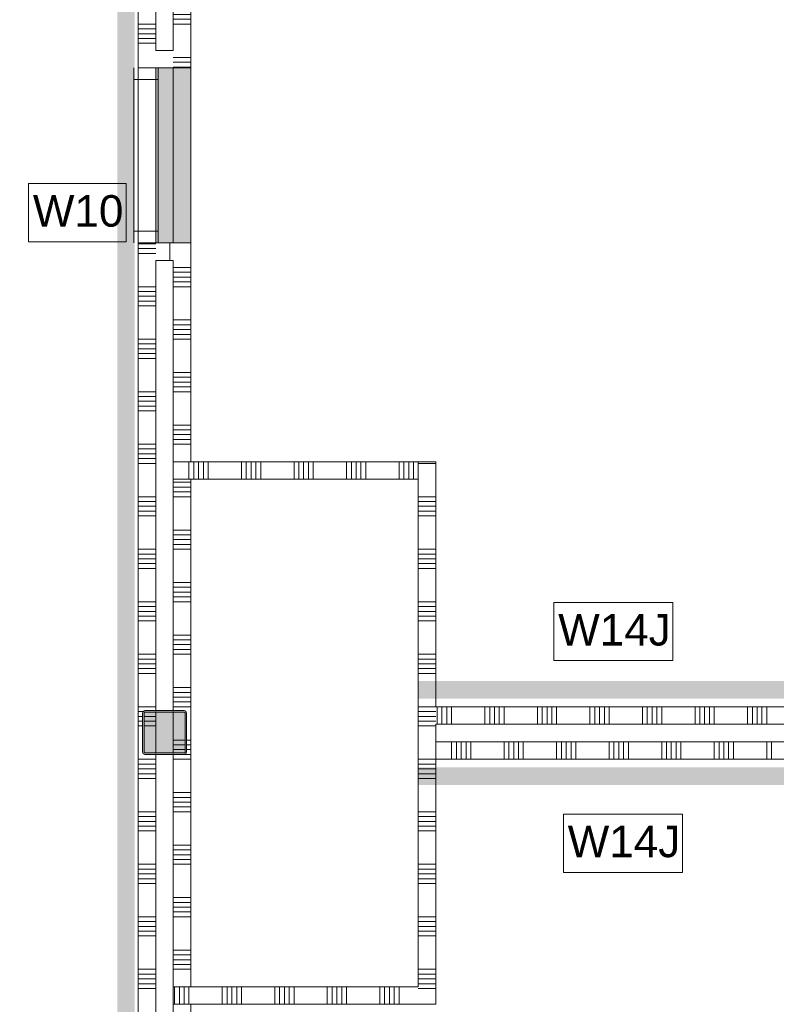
# Model space of a CAD drawing. Header units: millimetres. Extents: x -850 to 154668, y -24973 to 71030.
# Tile 205 of 212: x 89033 to 93355, y 11500 to 17125. Entities that reach past the tile are written whole.
import ezdxf

# ---------------------------------------------------------------- set-up
doc = ezdxf.new("R2010")
doc.units = ezdxf.units.MM
doc.header["$MEASUREMENT"] = 0
for name, color, linetype in [('New_22 NC Binnenwanden', 7, 'Continuous'), ('New_22 NC Binnenwanden Afdek-arcering', 7, 'Continuous'), ('New_22 NC Binnenwanden Doorsnede-arcering', 7, 'Continuous'), ('New_22 NC Binnenwanden Laagscheidingslijnen', 7, 'Continuous'), ('New_22 NC Binnenwanden Ramen', 7, 'Continuous'), ('New_23 Vloeren', 7, 'Continuous'), ('New_Info Wandafwerking aanduiding', 7, 'Continuous'), ('New_Info Wandafwerking aanduiding Doorsnede-arcering', 7, 'Continuous'), ('New_Z Ruimtefuncties Zone omranding', 7, 'Continuous'), ('S-COLS-____-OTLN.RVT S', 7, 'Continuous'), ('S-COLS-____-OTLN.RVT S 2D arcering', 7, 'Continuous')]:
    doc.layers.add(name, color=color, linetype=linetype)
doc.styles.add('GENERATED_STYLE_1', font='txt')

# ---------------------------------------------------------------- blocks, each defined once
blk = doc.blocks.new('Slab_4_2', base_point=(42240, 24215))
at = {"layer": 'New_23 Vloeren', "color": 1, "linetype": 'Continuous', "lineweight": 0, "flags": 128}
blk.add_lwpolyline([(91310, 11600), (91310, 14500), (90010, 14500), (90010, 11600)], close=True, dxfattribs=at)
blk = doc.blocks.new('*X53')
at = {"layer": 'New_22 NC Binnenwanden Doorsnede-arcering', "color": 254, "linetype": 'Continuous', "lineweight": 0, "true_color": 0xe9ebeb}
for p, q in [((91500, 13000), (91500, 12900)), ((91527.4, 13000), (91527.4, 12900)), ((91554.9, 13000), (91554.9, 12900)), ((91582.3, 13000), (91582.3, 12900)), ((91609.7, 13000), (91609.7, 12900)), ((91800, 13000), (91800, 12900)), ((91827.4, 13000), (91827.4, 12900)), ((91854.9, 13000), (91854.9, 12900)), ((91882.3, 13000), (91882.3, 12900)), ((91909.7, 13000), (91909.7, 12900)), ((92100, 13000), (92100, 12900)), ((92127.4, 13000), (92127.4, 12900)), ((92154.9, 13000), (92154.9, 12900)), ((92182.3, 13000), (92182.3, 12900)), ((92209.7, 13000), (92209.7, 12900)), ((92400, 13000), (92400, 12900)), ((92427.4, 13000), (92427.4, 12900)), ((92454.9, 13000), (92454.9, 12900)), ((92482.3, 13000), (92482.3, 12900)), ((92509.7, 13000), (92509.7, 12900)), ((92700, 13000), (92700, 12900)), ((92727.4, 13000), (92727.4, 12900)), ((92754.9, 13000), (92754.9, 12900)), ((92782.3, 13000), (92782.3, 12900)), ((92809.7, 13000), (92809.7, 12900)), ((93000, 13000), (93000, 12900)), ((93027.4, 13000), (93027.4, 12900)), ((93054.9, 13000), (93054.9, 12900)), ((93082.3, 13000), (93082.3, 12900)), ((93109.7, 13000), (93109.7, 12900)), ((93300, 13000), (93300, 12900)), ((93327.4, 13000), (93327.4, 12900))]:
    blk.add_line(p, q, dxfattribs=at)
blk = doc.blocks.new('Wall_8_2', base_point=(91310, 12900))
at = {"layer": 'New_22 NC Binnenwanden', "color": 8, "linetype": 'Continuous', "lineweight": 0, "true_color": 0x778488, "flags": 128}
for points in [[(98835, 13000), (91410, 13000)], [(91410, 12900), (91410, 13000)], [(91410, 12900), (99110, 12900)]]:
    blk.add_lwpolyline(points, dxfattribs=at)
at = {"layer": 'New_22 NC Binnenwanden', "color": 8, "lineweight": 0, "true_color": 0x778488}
blk.add_blockref('*X53', (0, 0), dxfattribs=at)
blk = doc.blocks.new('*X112')
at = {"layer": 'New_22 NC Binnenwanden Doorsnede-arcering', "color": 254, "linetype": 'Continuous', "lineweight": 0, "true_color": 0xe9ebeb}
for p, q in [((89810, 17590.3), (89710, 17590.3)), ((89735, 17400), (89710, 17400)), ((89735, 17372.6), (89710, 17372.6)), ((89735, 17345.1), (89710, 17345.1)), ((89735, 17317.7), (89710, 17317.7)), ((89735.3, 17290.3), (89710, 17290.3)), ((89810, 17100), (89710, 17100)), ((89810, 17072.6), (89710, 17072.6)), ((89810, 17045.1), (89710, 17045.1)), ((89810, 17017.7), (89710, 17017.7)), ((89810, 16990.3), (89710, 16990.3))]:
    blk.add_line(p, q, dxfattribs=at)
blk = doc.blocks.new('*X113')
at = {"layer": 'New_22 NC Binnenwanden Doorsnede-arcering', "color": 254, "linetype": 'Continuous', "lineweight": 0, "true_color": 0xe9ebeb}
for p, q in [((89810, 15845.1), (89710, 15845.1)), ((89810, 15817.7), (89710, 15817.7)), ((89810, 15790.3), (89710, 15790.3)), ((89810, 15600), (89710, 15600)), ((89810, 15572.6), (89710, 15572.6)), ((89810, 15545.1), (89710, 15545.1)), ((89810, 15517.7), (89710, 15517.7)), ((89810, 15490.3), (89710, 15490.3)), ((89810, 15300), (89710, 15300)), ((89810, 15272.6), (89710, 15272.6)), ((89810, 15245.1), (89710, 15245.1)), ((89810, 15217.7), (89710, 15217.7)), ((89810, 15190.3), (89710, 15190.3)), ((89810, 15000), (89710, 15000)), ((89810, 14972.6), (89710, 14972.6)), ((89810, 14945.1), (89710, 14945.1)), ((89810, 14917.7), (89710, 14917.7)), ((89810, 14890.3), (89710, 14890.3)), ((89810, 14700), (89710, 14700)), ((89810, 14672.6), (89710, 14672.6)), ((89810, 14645.1), (89710, 14645.1)), ((89810, 14617.7), (89710, 14617.7)), ((89810, 14590.3), (89710, 14590.3)), ((89810, 14400), (89710, 14400)), ((89810, 14372.6), (89710, 14372.6)), ((89810, 14345.1), (89710, 14345.1)), ((89810, 14317.7), (89710, 14317.7)), ((89810, 14290.3), (89710, 14290.3)), ((89810, 14100), (89710, 14100)), ((89810, 14072.6), (89710, 14072.6)), ((89810, 14045.1), (89710, 14045.1)), ((89810, 14017.7), (89710, 14017.7)), ((89810, 13990.3), (89710, 13990.3)), ((89810, 13800), (89710, 13800)), ((89810, 13772.6), (89710, 13772.6)), ((89810, 13745.1), (89710, 13745.1)), ((89810, 13717.7), (89710, 13717.7)), ((89810, 13690.3), (89710, 13690.3)), ((89810, 13500), (89710, 13500)), ((89810, 13472.6), (89710, 13472.6)), ((89810, 13445.1), (89710, 13445.1)), ((89810, 13417.7), (89710, 13417.7)), ((89810, 13390.3), (89710, 13390.3)), ((89810, 13200), (89710, 13200)), ((89745.1, 13172.6), (89710, 13172.6)), ((89735, 13145.1), (89710, 13145.1)), ((89735, 13117.7), (89710, 13117.7)), ((89735, 13090.3), (89710, 13090.3)), ((89810, 12900), (89710, 12900)), ((89810, 12872.6), (89710, 12872.6)), ((89810, 12845.1), (89710, 12845.1)), ((89810, 12817.7), (89710, 12817.7)), ((89810, 12790.3), (89710, 12790.3)), ((89810, 12600), (89710, 12600)), ((89810, 12572.6), (89710, 12572.6)), ((89810, 12545.1), (89710, 12545.1)), ((89810, 12517.7), (89710, 12517.7)), ((89810, 12490.3), (89710, 12490.3)), ((89810, 12300), (89710, 12300)), ((89810, 12272.6), (89710, 12272.6)), ((89810, 12245.1), (89710, 12245.1)), ((89810, 12217.7), (89710, 12217.7)), ((89810, 12190.3), (89710, 12190.3)), ((89810, 12000), (89710, 12000)), ((89810, 11972.6), (89710, 11972.6)), ((89810, 11945.1), (89710, 11945.1)), ((89810, 11917.7), (89710, 11917.7)), ((89810, 11890.3), (89710, 11890.3)), ((89810, 11700), (89710, 11700)), ((89810, 11672.6), (89710, 11672.6)), ((89810, 11645.1), (89710, 11645.1)), ((89810, 11617.7), (89710, 11617.7)), ((89810, 11590.3), (89710, 11590.3)), ((89810, 11400), (89710, 11400)), ((89810, 11372.6), (89710, 11372.6)), ((89810, 11345.1), (89710, 11345.1)), ((89810, 11317.7), (89710, 11317.7)), ((89810, 11290.3), (89710, 11290.3)), ((89810, 11100), (89710, 11100)), ((89810, 11072.6), (89710, 11072.6)), ((89810, 11045.1), (89710, 11045.1)), ((89810, 11017.7), (89710, 11017.7)), ((89810, 10990.3), (89710, 10990.3)), ((89810, 10800), (89710, 10800)), ((89810, 10772.6), (89710, 10772.6)), ((89810, 10745.1), (89710, 10745.1)), ((89810, 10717.7), (89710, 10717.7)), ((89810, 10690.3), (89710, 10690.3)), ((89810, 10500), (89710, 10500)), ((89810, 10472.6), (89710, 10472.6)), ((89810, 10445.1), (89710, 10445.1)), ((89810, 10417.7), (89710, 10417.7)), ((89810, 10390.3), (89710, 10390.3))]:
    blk.add_line(p, q, dxfattribs=at)
blk = doc.blocks.new('*X114')
at = {"layer": 'New_22 NC Binnenwanden Doorsnede-arcering', "color": 254, "linetype": 'Continuous', "lineweight": 0, "true_color": 0xe9ebeb}
for p, q in [((89810, 13145.1), (89743, 13145.1)), ((89810, 13117.7), (89743, 13117.7)), ((89810, 13090.3), (89743, 13090.3))]:
    blk.add_line(p, q, dxfattribs=at)
blk = doc.blocks.new('R1 22')
at = {"layer": 'New_22 NC Binnenwanden Ramen', "color": 1, "linetype": 'Continuous', "lineweight": 0}
for p, q in [((-500, 0), (-433, 0)), ((-433, 0), (-433, -139)), ((-433, 0), (433, 0)), ((433, -139), (433, 0)), ((433, 0), (500, 0)), ((-433, -139), (-500, -139)), ((433, -139), (-433, -139)), ((500, -139), (433, -139))]:
    blk.add_line(p, q, dxfattribs=at)
at = {"layer": 'New_22 NC Binnenwanden Ramen', "color": 9, "linetype": 'Continuous', "lineweight": 0}
for p, q in [((-500, -25), (500, -25)), ((-500, -125), (500, -125))]:
    blk.add_line(p, q, dxfattribs=at)
at = {"layer": 'New_22 NC Binnenwanden Ramen', "color": 7, "linetype": 'Continuous', "lineweight": 0}
for p, q in [((-500, -125), (-500, -25)), ((-500, -125), (-500, -25)), ((500, -125), (500, -25)), ((500, -125), (500, -25))]:
    blk.add_line(p, q, dxfattribs=at)
blk = doc.blocks.new('Wall_22_2', base_point=(89710, 21350))
at = {"layer": 'New_22 NC Binnenwanden', "color": 8, "linetype": 'Continuous', "lineweight": 0, "true_color": 0x778488}
for p, q in [((89810, 16850), (89710, 16850)), ((89810, 15850), (89710, 15850))]:
    blk.add_line(p, q, dxfattribs=at)
at = {"layer": 'New_22 NC Binnenwanden', "color": 8, "linetype": 'Continuous', "lineweight": 0, "true_color": 0x778488, "flags": 128}
for points in [[(89710, 17600), (89710, 16850)], [(89810, 16950), (89810, 17275)], [(89710, 15850), (89710, 10250)], [(89810, 13175), (89810, 15750)], [(89810, 12933), (89810, 13167)], [(89810, 10350), (89810, 12925)]]:
    blk.add_lwpolyline(points, dxfattribs=at)
at = {"layer": 'New_22 NC Binnenwanden', "color": 8, "lineweight": 0, "true_color": 0x778488}
for name in ['*X112', '*X113', '*X114']:
    blk.add_blockref(name, (0, 0), dxfattribs=at)
at = {"layer": 'New_22 NC Binnenwanden Ramen', "color": 1, "linetype": 'Continuous', "lineweight": 0, "xscale": -1, "zscale": 1000, "rotation": 90}
blk.add_blockref('R1 22', (89685, 16350), dxfattribs=at)
blk = doc.blocks.new('*X131')
at = {"layer": 'New_22 NC Binnenwanden Doorsnede-arcering', "color": 254, "linetype": 'Continuous', "lineweight": 0, "true_color": 0xe9ebeb}
blk.add_line((91410, 14590.3), (91400.2, 14590.3), dxfattribs=at)
blk = doc.blocks.new('*X132')
at = {"layer": 'New_22 NC Binnenwanden Doorsnede-arcering', "color": 254, "linetype": 'Continuous', "lineweight": 0, "true_color": 0xe9ebeb}
for p, q in [((91410, 14400), (91310, 14400)), ((91410, 14372.6), (91310, 14372.6)), ((91410, 14345.1), (91310, 14345.1)), ((91410, 14317.7), (91310, 14317.7)), ((91410, 14290.3), (91310, 14290.3)), ((91410, 14100), (91310, 14100)), ((91410, 14072.6), (91310, 14072.6)), ((91410, 14045.1), (91310, 14045.1)), ((91410, 14017.7), (91310, 14017.7)), ((91410, 13990.3), (91310, 13990.3)), ((91410, 13800), (91310, 13800)), ((91410, 13772.6), (91310, 13772.6)), ((91410, 13745.1), (91310, 13745.1)), ((91410, 13717.7), (91310, 13717.7)), ((91410, 13690.3), (91310, 13690.3)), ((91410, 13500), (91310, 13500)), ((91410, 13472.6), (91310, 13472.6)), ((91410, 13445.1), (91310, 13445.1)), ((91410, 13417.7), (91310, 13417.7)), ((91410, 13390.3), (91310, 13390.3)), ((91410, 13200), (91310, 13200)), ((91410, 13172.6), (91310, 13172.6)), ((91410, 13145.1), (91310, 13145.1)), ((91410, 13117.7), (91310, 13117.7)), ((91410, 13090.3), (91310, 13090.3)), ((91410, 12900), (91310, 12900)), ((91410, 12872.6), (91310, 12872.6)), ((91410, 12845.1), (91310, 12845.1)), ((91410, 12817.7), (91310, 12817.7)), ((91410, 12790.3), (91310, 12790.3)), ((91410, 12600), (91310, 12600)), ((91410, 12572.6), (91310, 12572.6)), ((91410, 12545.1), (91310, 12545.1)), ((91410, 12517.7), (91310, 12517.7)), ((91410, 12490.3), (91310, 12490.3)), ((91410, 12300), (91310, 12300)), ((91410, 12272.6), (91310, 12272.6)), ((91410, 12245.1), (91310, 12245.1)), ((91410, 12217.7), (91310, 12217.7)), ((91410, 12190.3), (91310, 12190.3)), ((91410, 12000), (91310, 12000)), ((91410, 11972.6), (91310, 11972.6)), ((91410, 11945.1), (91310, 11945.1)), ((91410, 11917.7), (91310, 11917.7)), ((91410, 11890.3), (91310, 11890.3)), ((91410, 11700), (91310, 11700)), ((91410, 11672.6), (91310, 11672.6)), ((91410, 11645.1), (91310, 11645.1)), ((91410, 11617.7), (91310, 11617.7))]:
    blk.add_line(p, q, dxfattribs=at)
blk = doc.blocks.new('*X133')
at = {"layer": 'New_22 NC Binnenwanden Doorsnede-arcering', "color": 254, "linetype": 'Continuous', "lineweight": 0, "true_color": 0xe9ebeb}
blk.add_line((91410, 11590.3), (91319.7, 11590.3), dxfattribs=at)
blk = doc.blocks.new('*X134')
at = {"layer": 'New_22 NC Binnenwanden Doorsnede-arcering', "color": 254, "linetype": 'Continuous', "lineweight": 0, "true_color": 0xe9ebeb}
blk.add_line((91400.2, 14590.3), (91310, 14590.3), dxfattribs=at)
blk = doc.blocks.new('*X135')
at = {"layer": 'New_22 NC Binnenwanden Doorsnede-arcering', "color": 254, "linetype": 'Continuous', "lineweight": 0, "true_color": 0xe9ebeb}
blk.add_line((91319.7, 11590.3), (91310, 11590.3), dxfattribs=at)
blk = doc.blocks.new('Wall_23_2', base_point=(91310, 14500))
at = {"layer": 'New_22 NC Binnenwanden', "color": 8, "linetype": 'Continuous', "lineweight": 0, "true_color": 0x778488, "flags": 128}
for points in [[(91410, 14600), (91310, 14600)], [(91410, 13200), (91410, 14600)], [(91310, 14500), (91310, 11600)], [(91410, 11500), (91410, 13100)], [(91410, 11500), (91310, 11500)]]:
    blk.add_lwpolyline(points, dxfattribs=at)
at = {"layer": 'New_22 NC Binnenwanden', "color": 8, "lineweight": 0, "true_color": 0x778488}
for name in ['*X134', '*X131', '*X132', '*X135', '*X133']:
    blk.add_blockref(name, (0, 0), dxfattribs=at)
blk = doc.blocks.new('*X137')
at = {"layer": 'New_22 NC Binnenwanden Doorsnede-arcering', "color": 254, "linetype": 'Continuous', "lineweight": 0, "true_color": 0xe9ebeb}
for p, q in [((90190.2, 11500), (90190.2, 11600)), ((90217.7, 11500), (90217.7, 11600)), ((90245.1, 11500), (90245.1, 11600)), ((90272.5, 11500), (90272.5, 11600)), ((90300, 11500), (90300, 11600)), ((90490.2, 11500), (90490.2, 11600)), ((90517.7, 11500), (90517.7, 11600)), ((90545.1, 11500), (90545.1, 11600)), ((90572.5, 11500), (90572.5, 11600)), ((90600, 11500), (90600, 11600)), ((90790.2, 11500), (90790.2, 11600)), ((90817.7, 11500), (90817.7, 11600)), ((90845.1, 11500), (90845.1, 11600)), ((90872.5, 11500), (90872.5, 11600)), ((90900, 11500), (90900, 11600)), ((91090.2, 11500), (91090.2, 11600)), ((91117.7, 11500), (91117.7, 11600)), ((91145.1, 11500), (91145.1, 11600)), ((91172.5, 11500), (91172.5, 11600)), ((91200, 11500), (91200, 11600))]:
    blk.add_line(p, q, dxfattribs=at)
blk = doc.blocks.new('*X138')
at = {"layer": 'New_22 NC Binnenwanden Doorsnede-arcering', "color": 254, "linetype": 'Continuous', "lineweight": 0, "true_color": 0xe9ebeb}
for p, q in [((89917.7, 11500), (89917.7, 11600)), ((89945.1, 11500), (89945.1, 11600)), ((89972.5, 11500), (89972.5, 11600)), ((90000, 11500), (90000, 11600))]:
    blk.add_line(p, q, dxfattribs=at)
blk = doc.blocks.new('Wall_24_2', base_point=(90010, 11600))
at = {"layer": 'New_22 NC Binnenwanden', "color": 8, "linetype": 'Continuous', "lineweight": 0, "true_color": 0x778488}
blk.add_line((89910, 11600), (89910, 11500), dxfattribs=at)
at = {"layer": 'New_22 NC Binnenwanden', "color": 8, "linetype": 'Continuous', "lineweight": 0, "true_color": 0x778488, "flags": 128}
for points in [[(91310, 11600), (90010, 11600)], [(90010, 11500), (91310, 11500)]]:
    blk.add_lwpolyline(points, dxfattribs=at)
at = {"layer": 'New_22 NC Binnenwanden Laagscheidingslijnen', "color": 8, "linetype": 'Continuous', "lineweight": 0, "true_color": 0x778488}
for p, q in [((90010, 11600), (89910, 11600)), ((89910, 11500), (90010, 11500))]:
    blk.add_line(p, q, dxfattribs=at)
at = {"layer": 'New_22 NC Binnenwanden', "color": 8, "lineweight": 0, "true_color": 0x778488}
for name in ['*X138', '*X137']:
    blk.add_blockref(name, (0, 0), dxfattribs=at)
blk = doc.blocks.new('*X157')
at = {"layer": 'New_22 NC Binnenwanden Doorsnede-arcering', "color": 254, "linetype": 'Continuous', "lineweight": 0, "true_color": 0xe9ebeb}
for p, q in [((91417.7, 13195.6), (91417.7, 13200)), ((91417.7, 13100), (91417.7, 13195.6)), ((91445.1, 13195.6), (91445.1, 13200)), ((91445.1, 13100), (91445.1, 13195.6)), ((91472.6, 13195.6), (91472.6, 13200)), ((91472.6, 13100), (91472.6, 13195.6)), ((91500, 13195.6), (91500, 13200)), ((91500, 13100), (91500, 13195.6)), ((91690.3, 13195.6), (91690.3, 13200)), ((91690.3, 13100), (91690.3, 13195.6)), ((91717.7, 13195.6), (91717.7, 13200)), ((91717.7, 13100), (91717.7, 13195.6)), ((91745.1, 13195.6), (91745.1, 13200)), ((91745.1, 13100), (91745.1, 13195.6)), ((91772.6, 13195.6), (91772.6, 13200)), ((91772.6, 13100), (91772.6, 13195.6)), ((91800, 13195.6), (91800, 13200)), ((91800, 13100), (91800, 13195.6)), ((91990.3, 13195.6), (91990.3, 13200)), ((91990.3, 13100), (91990.3, 13195.6)), ((92017.7, 13195.6), (92017.7, 13200)), ((92017.7, 13100), (92017.7, 13195.6)), ((92045.1, 13195.6), (92045.1, 13200)), ((92045.1, 13100), (92045.1, 13195.6)), ((92072.6, 13195.6), (92072.6, 13200)), ((92072.6, 13100), (92072.6, 13195.6)), ((92100, 13195.6), (92100, 13200)), ((92100, 13100), (92100, 13195.6)), ((92290.3, 13195.6), (92290.3, 13200)), ((92290.3, 13100), (92290.3, 13195.6)), ((92317.7, 13195.6), (92317.7, 13200)), ((92317.7, 13100), (92317.7, 13195.6)), ((92345.1, 13195.6), (92345.1, 13200)), ((92345.1, 13100), (92345.1, 13195.6)), ((92372.6, 13195.6), (92372.6, 13200)), ((92372.6, 13100), (92372.6, 13195.6)), ((92400, 13195.6), (92400, 13200)), ((92400, 13100), (92400, 13195.6)), ((92590.3, 13195.6), (92590.3, 13200)), ((92590.3, 13100), (92590.3, 13195.6)), ((92617.7, 13195.6), (92617.7, 13200)), ((92617.7, 13100), (92617.7, 13195.6)), ((92645.1, 13195.6), (92645.1, 13200)), ((92645.1, 13100), (92645.1, 13195.6)), ((92672.6, 13195.6), (92672.6, 13200)), ((92672.6, 13100), (92672.6, 13195.6)), ((92700, 13195.6), (92700, 13200)), ((92700, 13100), (92700, 13195.6)), ((92890.3, 13195.6), (92890.3, 13200)), ((92890.3, 13100), (92890.3, 13195.6)), ((92917.7, 13195.6), (92917.7, 13200)), ((92917.7, 13100), (92917.7, 13195.6)), ((92945.1, 13195.6), (92945.1, 13200)), ((92945.1, 13100), (92945.1, 13195.6)), ((92972.6, 13195.6), (92972.6, 13200)), ((92972.6, 13100), (92972.6, 13195.6)), ((93000, 13195.6), (93000, 13200)), ((93000, 13100), (93000, 13195.6)), ((93190.3, 13195.6), (93190.3, 13200)), ((93190.3, 13100), (93190.3, 13195.6)), ((93217.7, 13195.6), (93217.7, 13200)), ((93217.7, 13100), (93217.7, 13195.6)), ((93245.1, 13195.6), (93245.1, 13200)), ((93245.1, 13100), (93245.1, 13195.6)), ((93272.6, 13195.6), (93272.6, 13200)), ((93272.6, 13100), (93272.6, 13195.6)), ((93300, 13195.6), (93300, 13200)), ((93300, 13100), (93300, 13195.6))]:
    blk.add_line(p, q, dxfattribs=at)
blk = doc.blocks.new('Wall_27_2', base_point=(91310, 13200))
at = {"layer": 'New_22 NC Binnenwanden', "color": 8, "linetype": 'Continuous', "lineweight": 0, "true_color": 0x778488, "flags": 128}
for points in [[(99110, 13200), (91410, 13200)], [(91410, 13100), (98835, 13100)]]:
    blk.add_lwpolyline(points, dxfattribs=at)
at = {"layer": 'New_22 NC Binnenwanden', "color": 8, "lineweight": 0, "true_color": 0x778488}
blk.add_blockref('*X157', (0, 0), dxfattribs=at)
blk = doc.blocks.new('*X228')
at = {"layer": 'New_22 NC Binnenwanden Doorsnede-arcering', "color": 254, "linetype": 'Continuous', "lineweight": 0, "true_color": 0xe9ebeb}
for p, q in [((90027.4, 14600), (90027.4, 14500)), ((90054.9, 14600), (90054.9, 14500)), ((90082.3, 14600), (90082.3, 14500)), ((90109.7, 14600), (90109.7, 14500)), ((90300, 14600), (90300, 14500)), ((90327.4, 14600), (90327.4, 14500)), ((90354.9, 14600), (90354.9, 14500)), ((90382.3, 14600), (90382.3, 14500)), ((90409.7, 14600), (90409.7, 14500)), ((90600, 14600), (90600, 14500)), ((90627.4, 14600), (90627.4, 14500)), ((90654.9, 14600), (90654.9, 14500)), ((90682.3, 14600), (90682.3, 14500)), ((90709.7, 14600), (90709.7, 14500)), ((90900, 14600), (90900, 14500)), ((90927.4, 14600), (90927.4, 14500)), ((90954.9, 14600), (90954.9, 14500)), ((90982.3, 14600), (90982.3, 14500)), ((91009.7, 14600), (91009.7, 14500)), ((91200, 14600), (91200, 14500)), ((91227.4, 14600), (91227.4, 14500)), ((91254.9, 14600), (91254.9, 14500)), ((91282.3, 14600), (91282.3, 14500)), ((91309.7, 14600), (91309.7, 14500))]:
    blk.add_line(p, q, dxfattribs=at)
blk = doc.blocks.new('*X229')
at = {"layer": 'New_22 NC Binnenwanden Doorsnede-arcering', "color": 254, "linetype": 'Continuous', "lineweight": 0, "true_color": 0xe9ebeb}
blk.add_line((90000, 14600), (90000, 14500), dxfattribs=at)
blk = doc.blocks.new('Wall_43_2', base_point=(90010, 14500))
at = {"layer": 'New_22 NC Binnenwanden', "color": 8, "linetype": 'Continuous', "lineweight": 0, "true_color": 0x778488}
blk.add_line((89910, 14600), (89910, 14500), dxfattribs=at)
at = {"layer": 'New_22 NC Binnenwanden', "color": 8, "linetype": 'Continuous', "lineweight": 0, "true_color": 0x778488, "flags": 128}
for points in [[(91310, 14600), (90010, 14600)], [(90010, 14500), (91310, 14500)]]:
    blk.add_lwpolyline(points, dxfattribs=at)
at = {"layer": 'New_22 NC Binnenwanden Laagscheidingslijnen', "color": 8, "linetype": 'Continuous', "lineweight": 0, "true_color": 0x778488}
for p, q in [((90010, 14600), (89910, 14600)), ((89910, 14500), (90010, 14500))]:
    blk.add_line(p, q, dxfattribs=at)
at = {"layer": 'New_22 NC Binnenwanden', "color": 8, "lineweight": 0, "true_color": 0x778488}
for name in ['*X229', '*X228']:
    blk.add_blockref(name, (0, 0), dxfattribs=at)
blk = doc.blocks.new('Slab_18_2', base_point=(89810, 15850))
at = {"layer": 'New_22 NC Binnenwanden Afdek-arcering', "linetype": 'Continuous', "lineweight": 0, "true_color": 0xffffff}
blk.add_hatch(color=7, dxfattribs=at).paths.add_polyline_path([(89810, 15850), (90010, 15850), (90010, 16850), (89810, 16850)])
at = {"layer": 'New_22 NC Binnenwanden', "color": 1, "linetype": 'Continuous', "lineweight": 0, "flags": 128}
blk.add_lwpolyline([(89810, 15850), (90010, 15850), (90010, 16850), (89810, 16850)], close=True, dxfattribs=at)
blk = doc.blocks.new('*X731')
at = {"layer": 'New_22 NC Binnenwanden Doorsnede-arcering', "color": 254, "linetype": 'Continuous', "lineweight": 0, "true_color": 0xe9ebeb}
for p, q in [((89910, 14482.3), (90010, 14482.3)), ((89910, 14454.9), (90010, 14454.9)), ((89910, 14427.4), (90010, 14427.4)), ((89910, 14400), (90010, 14400)), ((89910, 14209.7), (90010, 14209.7)), ((89910, 14182.3), (90010, 14182.3)), ((89910, 14154.9), (90010, 14154.9)), ((89910, 14127.4), (90010, 14127.4)), ((89910, 14100), (90010, 14100)), ((89910, 13909.7), (90010, 13909.7)), ((89910, 13882.3), (90010, 13882.3)), ((89910, 13854.9), (90010, 13854.9)), ((89910, 13827.4), (90010, 13827.4)), ((89910, 13800), (90010, 13800)), ((89910, 13609.7), (90010, 13609.7)), ((89910, 13582.3), (90010, 13582.3)), ((89910, 13554.9), (90010, 13554.9)), ((89910, 13527.4), (90010, 13527.4)), ((89910, 13500), (90010, 13500)), ((89910, 13309.7), (90010, 13309.7)), ((89910, 13282.3), (90010, 13282.3)), ((89910, 13254.9), (90010, 13254.9)), ((89910, 13227.4), (90010, 13227.4)), ((89910, 13200), (90010, 13200)), ((89985, 13009.7), (90010, 13009.7)), ((89985, 12982.3), (90010, 12982.3)), ((89985, 12954.9), (90010, 12954.9)), ((89910, 12900), (90010, 12900)), ((89974.9, 12927.4), (90010, 12927.4)), ((89910, 12709.7), (90010, 12709.7)), ((89910, 12682.3), (90010, 12682.3)), ((89910, 12654.9), (90010, 12654.9)), ((89910, 12627.4), (90010, 12627.4)), ((89910, 12600), (90010, 12600)), ((89910, 12409.7), (90010, 12409.7)), ((89910, 12382.3), (90010, 12382.3)), ((89910, 12354.9), (90010, 12354.9)), ((89910, 12327.4), (90010, 12327.4)), ((89910, 12300), (90010, 12300)), ((89910, 12109.7), (90010, 12109.7)), ((89910, 12082.3), (90010, 12082.3)), ((89910, 12054.9), (90010, 12054.9)), ((89910, 12027.4), (90010, 12027.4)), ((89910, 12000), (90010, 12000)), ((89910, 11809.7), (90010, 11809.7)), ((89910, 11782.3), (90010, 11782.3)), ((89910, 11754.9), (90010, 11754.9)), ((89910, 11727.4), (90010, 11727.4)), ((89910, 11700), (90010, 11700))]:
    blk.add_line(p, q, dxfattribs=at)
blk = doc.blocks.new('*X732')
at = {"layer": 'New_22 NC Binnenwanden Doorsnede-arcering', "color": 254, "linetype": 'Continuous', "lineweight": 0, "true_color": 0xe9ebeb}
for p, q in [((89910, 13009.7), (89977, 13009.7)), ((89910, 12982.3), (89977, 12982.3)), ((89910, 12954.9), (89977, 12954.9))]:
    blk.add_line(p, q, dxfattribs=at)
blk = doc.blocks.new('*X734')
at = {"layer": 'New_22 NC Binnenwanden Doorsnede-arcering', "color": 254, "linetype": 'Continuous', "lineweight": 0, "true_color": 0xe9ebeb}
for p, q in [((89910, 15709.7), (90010, 15709.7)), ((89910, 15682.3), (90010, 15682.3)), ((89910, 15654.9), (90010, 15654.9)), ((89910, 15627.4), (90010, 15627.4)), ((89910, 15600), (90010, 15600)), ((89910, 15409.7), (90010, 15409.7)), ((89910, 15382.3), (90010, 15382.3)), ((89910, 15354.9), (90010, 15354.9)), ((89910, 15327.4), (90010, 15327.4)), ((89910, 15300), (90010, 15300)), ((89910, 15109.7), (90010, 15109.7)), ((89910, 15082.3), (90010, 15082.3)), ((89910, 15054.9), (90010, 15054.9)), ((89910, 15027.4), (90010, 15027.4)), ((89910, 15000), (90010, 15000)), ((89910, 14809.7), (90010, 14809.7)), ((89910, 14782.3), (90010, 14782.3)), ((89910, 14754.9), (90010, 14754.9)), ((89910, 14727.4), (90010, 14727.4)), ((89910, 14700), (90010, 14700))]:
    blk.add_line(p, q, dxfattribs=at)
blk = doc.blocks.new('*X735')
at = {"layer": 'New_22 NC Binnenwanden Doorsnede-arcering', "color": 254, "linetype": 'Continuous', "lineweight": 0, "true_color": 0xe9ebeb}
for p, q in [((89985, 17427.4), (90010, 17427.4)), ((89985, 17400), (90010, 17400)), ((89910, 17209.7), (90010, 17209.7)), ((89910, 17182.3), (90010, 17182.3)), ((89910, 17154.9), (90010, 17154.9)), ((89910, 17127.4), (90010, 17127.4)), ((89910, 17100), (90010, 17100)), ((89910, 16909.7), (90010, 16909.7)), ((89910, 16882.3), (90010, 16882.3)), ((89910, 16854.9), (90010, 16854.9))]:
    blk.add_line(p, q, dxfattribs=at)
blk = doc.blocks.new('R rechthoekige opening 22_4')
at = {"layer": 'New_22 NC Binnenwanden Ramen', "color": 9, "linetype": 'Continuous', "lineweight": 0}
for p, q in [((-500, -25), (500, -25)), ((-500, -125), (500, -125))]:
    blk.add_line(p, q, dxfattribs=at)
at = {"layer": 'New_22 NC Binnenwanden Ramen', "color": 7, "linetype": 'Continuous', "lineweight": 0}
for p, q in [((-500, -125), (-500, -25)), ((500, -125), (500, -25))]:
    blk.add_line(p, q, dxfattribs=at)
blk = doc.blocks.new('Wall_125_2', base_point=(90010, 8550))
at = {"layer": 'New_22 NC Binnenwanden', "color": 8, "linetype": 'Continuous', "lineweight": 0, "true_color": 0x778488}
for p, q in [((90010, 16850), (89910, 16850)), ((90010, 15850), (89910, 15850))]:
    blk.add_line(p, q, dxfattribs=at)
at = {"layer": 'New_22 NC Binnenwanden', "color": 8, "linetype": 'Continuous', "lineweight": 0, "true_color": 0x778488, "flags": 128}
for points in [[(90010, 16850), (90010, 17550)], [(89910, 17275), (89910, 16950)], [(90010, 14600), (90010, 15850)], [(89910, 15750), (89910, 13175)], [(90010, 11600), (90010, 14500)], [(89910, 13167), (89910, 12933)], [(89910, 12925), (89910, 10350)]]:
    blk.add_lwpolyline(points, dxfattribs=at)
at = {"layer": 'New_22 NC Binnenwanden Laagscheidingslijnen', "color": 8, "linetype": 'Continuous', "lineweight": 0, "true_color": 0x778488}
for p, q in [((90010, 14600), (89910, 14600)), ((89910, 14500), (90010, 14500)), ((90010, 11600), (89910, 11600))]:
    blk.add_line(p, q, dxfattribs=at)
at = {"layer": 'New_22 NC Binnenwanden', "color": 8, "lineweight": 0, "true_color": 0x778488}
for name in ['*X735', '*X734', '*X731', '*X732']:
    blk.add_blockref(name, (0, 0), dxfattribs=at)
at = {"layer": 'New_22 NC Binnenwanden Ramen', "color": 1, "linetype": 'Continuous', "lineweight": 0, "zscale": 1000, "rotation": 90}
blk.add_blockref('R rechthoekige opening 22_4', (89885, 16350), dxfattribs=at)
blk = doc.blocks.new('Wall_187_2', base_point=(90010, 16850))
at = {"layer": 'New_22 NC Binnenwanden', "color": 8, "linetype": 'Continuous', "lineweight": 0, "true_color": 0x778488, "flags": 128}
for points in [[(89910, 16950), (89810, 16950)], [(89810, 16850), (89910, 16850)]]:
    blk.add_lwpolyline(points, dxfattribs=at)
blk = doc.blocks.new('*X1287')
at = {"layer": 'New_22 NC Binnenwanden Doorsnede-arcering', "color": 254, "linetype": 'Continuous', "lineweight": 0, "true_color": 0xe9ebeb}
blk.add_line((89890.3, 15750), (89890.3, 15850), dxfattribs=at)
blk = doc.blocks.new('Wall_188_2', base_point=(90010, 15850))
at = {"layer": 'New_22 NC Binnenwanden', "color": 8, "linetype": 'Continuous', "lineweight": 0, "true_color": 0x778488, "flags": 128}
for points in [[(89910, 15850), (89810, 15850)], [(89810, 15750), (89910, 15750)]]:
    blk.add_lwpolyline(points, dxfattribs=at)
at = {"layer": 'New_22 NC Binnenwanden', "color": 8, "lineweight": 0, "true_color": 0x778488}
blk.add_blockref('*X1287', (0, 0), dxfattribs=at)
blk = doc.blocks.new('Slab_55_2', base_point=(89810, 15850))
at = {"layer": 'New_22 NC Binnenwanden Afdek-arcering', "linetype": 'Continuous', "lineweight": 0, "true_color": 0xffffff}
blk.add_hatch(color=7, dxfattribs=at).paths.add_polyline_path([(89810, 15850), (90010, 15850), (90010, 16850), (89810, 16850)])
at = {"layer": 'New_22 NC Binnenwanden', "color": 1, "linetype": 'Continuous', "lineweight": 0, "flags": 128}
blk.add_lwpolyline([(89810, 15850), (90010, 15850), (90010, 16850), (89810, 16850)], close=True, dxfattribs=at)
blk = doc.blocks.new('Column 286[126]_2', base_point=(0.5, 3))
at = {"layer": 'S-COLS-____-OTLN.RVT S 2D arcering', "linetype": 'Continuous', "lineweight": 0, "true_color": 0x778488}
h = blk.add_hatch(color=8, dxfattribs=at)
h.paths.add_polyline_path([(89735.5, 12941), (89736.5, 12936), (89739.3, 12931.8), (89743.5, 12928.9), (89748.5, 12928), (89972.5, 12928), (89977.5, 12928.9), (89981.7, 12931.8), (89984.5, 12936), (89985.5, 12941), (89985.5, 13165), (89984.5, 13169.9), (89981.7, 13174.1), (89977.5, 13177), (89972.5, 13178), (89748.5, 13178), (89743.5, 13177), (89739.3, 13174.1), (89736.5, 13169.9), (89735.5, 13165)])
h.paths.add_polyline_path([(89972.5, 12936), (89748.5, 12936), (89746.6, 12936.3), (89745, 12937.4), (89743.9, 12939), (89743.5, 12941), (89743.5, 13165), (89743.9, 13166.9), (89745, 13168.5), (89746.6, 13169.6), (89748.5, 13170), (89972.5, 13170), (89974.4, 13169.6), (89976.1, 13168.5), (89977.1, 13166.9), (89977.5, 13165), (89977.5, 12941), (89977.1, 12939), (89976.1, 12937.4), (89974.4, 12936.3)], flags=0)
blk.add_hatch(color=8, dxfattribs=at).paths.add_polyline_path([(89972.5, 13170), (89748.5, 13170), (89746.6, 13169.6), (89745, 13168.5), (89743.9, 13166.9), (89743.5, 13165), (89743.5, 12941), (89743.9, 12939), (89745, 12937.4), (89746.6, 12936.3), (89748.5, 12936), (89972.5, 12936), (89974.4, 12936.3), (89976.1, 12937.4), (89977.1, 12939), (89977.5, 12941), (89977.5, 13165), (89977.1, 13166.9), (89976.1, 13168.5), (89974.4, 13169.6)])
at = {"layer": 'S-COLS-____-OTLN.RVT S', "color": 1, "linetype": 'Continuous', "lineweight": 0}
for p, q in [((89736.5, 13169.9), (89735.5, 13165)), ((89735.5, 13165), (89735.5, 12941)), ((89739.3, 13174.1), (89736.5, 13169.9)), ((89743.5, 13177), (89739.3, 13174.1)), ((89748.5, 13178), (89743.5, 13177)), ((89743.5, 13165), (89743.9, 13166.9)), ((89743.5, 12941), (89743.5, 13165)), ((89743.9, 13166.9), (89745, 13168.5)), ((89745, 13168.5), (89746.6, 13169.6)), ((89746.6, 13169.6), (89748.5, 13170)), ((89972.5, 13178), (89748.5, 13178)), ((89748.5, 13170), (89972.5, 13170)), ((89977.5, 13177), (89972.5, 13178)), ((89972.5, 13170), (89974.4, 13169.6)), ((89974.4, 13169.6), (89976.1, 13168.5)), ((89976.1, 13168.5), (89977.1, 13166.9)), ((89977.1, 13166.9), (89977.5, 13165)), ((89981.7, 13174.1), (89977.5, 13177)), ((89977.5, 13165), (89977.5, 12941)), ((89984.5, 13169.9), (89981.7, 13174.1)), ((89985.5, 13165), (89984.5, 13169.9)), ((89985.5, 12941), (89985.5, 13165)), ((89735.5, 12941), (89736.5, 12936)), ((89743.9, 12939), (89743.5, 12941)), ((89745, 12937.4), (89743.9, 12939)), ((89977.1, 12939), (89976.1, 12937.4)), ((89977.5, 12941), (89977.1, 12939)), ((89984.5, 12936), (89985.5, 12941)), ((89736.5, 12936), (89739.3, 12931.8)), ((89739.3, 12931.8), (89743.5, 12928.9)), ((89743.5, 12928.9), (89748.5, 12928)), ((89746.6, 12936.3), (89745, 12937.4)), ((89748.5, 12936), (89746.6, 12936.3)), ((89972.5, 12936), (89748.5, 12936)), ((89748.5, 12928), (89972.5, 12928)), ((89974.4, 12936.3), (89972.5, 12936)), ((89972.5, 12928), (89977.5, 12928.9)), ((89976.1, 12937.4), (89974.4, 12936.3)), ((89977.5, 12928.9), (89981.7, 12931.8)), ((89981.7, 12931.8), (89984.5, 12936))]:
    blk.add_line(p, q, dxfattribs=at)
blk = doc.blocks.new('Wall_625_2', base_point=(91310, 13297))
at = {"layer": 'New_Info Wandafwerking aanduiding Doorsnede-arcering', "linetype": 'Continuous', "lineweight": 0, "true_color": 0x000000}
blk.add_hatch(color=18, dxfattribs=at).paths.add_polyline_path([(91310, 13247), (99010.4, 13247), (99010.4, 13347), (91310, 13347)])
blk = doc.blocks.new('Wall_626_2', base_point=(91310, 12803))
at = {"layer": 'New_Info Wandafwerking aanduiding Doorsnede-arcering', "linetype": 'Continuous', "lineweight": 0, "true_color": 0x000000}
blk.add_hatch(color=18, dxfattribs=at).paths.add_polyline_path([(91310, 12753), (99010.4, 12753), (99010.4, 12853), (91310, 12853)])
blk = doc.blocks.new('Wall_658_2', base_point=(89640.6, 8888.5))
at = {"layer": 'New_Info Wandafwerking aanduiding Doorsnede-arcering', "linetype": 'Continuous', "lineweight": 0}
blk.add_hatch(color=1, dxfattribs=at).paths.add_polyline_path([(89690.6, 8888.5), (89690.6, 17186.8), (89590.6, 17186.8), (89590.6, 8888.5)])

msp = doc.modelspace()

# ---------------------------------------------------------------- linework, layer by layer
at = {"layer": 'New_Info Wandafwerking aanduiding', "color": 9, "linetype": 'Continuous', "lineweight": 0, "flags": 128}
for points in [[(89083.7, 16189.2), (89640.6, 16189.2), (89640.6, 15856.3), (89083.7, 15856.3)], [(92083.9, 13796.3), (92764.2, 13796.3), (92764.2, 13463.4), (92083.9, 13463.4)], [(92138.2, 12586.6), (92818.5, 12586.6), (92818.5, 12253.7), (92138.2, 12253.7)]]:
    msp.add_lwpolyline(points, close=True, dxfattribs=at)
at = {"layer": 'New_Z Ruimtefuncties Zone omranding', "color": 41, "linetype": 'Continuous', "lineweight": 0, "true_color": 0xffeeaa, "flags": 128}
msp.add_lwpolyline([(74415, 8950.1), (87860, 8949.7), (87860, 4750), (89710, 4750), (89710, 17150), (89710, 21350), (87860, 21350), (87860, 17150), (80560, 17150), (74416.7, 17150), (74416.7, 15251.3), (79555, 15251.3), (79555, 15250.4, -0.414214), (80655.4, 14150), (80655, 14150), (80655, 11950), (80654.6, 11950, -0.414214), (79555, 10850.4), (74415, 10850.4)], format="xyb", close=True, dxfattribs=at)
at = {"layer": 'New_Z Ruimtefuncties Zone omranding', "color": 211, "linetype": 'Continuous', "lineweight": 0, "true_color": 0xffaaff, "flags": 128}
for points in [[(99110, 19650), (89810, 19650), (89810, 17550), (90010, 17550), (90010, 14600), (91410, 14600), (91410, 13200), (99110, 13200)], [(89810, 6450), (99110, 6450), (99110, 6650), (99110, 8575), (99110, 12900), (91410, 12900), (91410, 11500), (90010, 11500), (90010, 8550), (89810, 8550)]]:
    msp.add_lwpolyline(points, close=True, dxfattribs=at)

# ---------------------------------------------------------------- block references
at = {"layer": 'New_22 NC Binnenwanden', "color": 8, "lineweight": 0, "true_color": 0x778488}
for name, p in [('Wall_22_2', (89710, 21350)), ('Wall_125_2', (90010, 8550)), ('Wall_187_2', (90010, 16850)), ('Wall_188_2', (90010, 15850)), ('Wall_43_2', (90010, 14500)), ('Wall_23_2', (91310, 14500)), ('Wall_27_2', (91310, 13200)), ('Wall_8_2', (91310, 12900)), ('Wall_24_2', (90010, 11600))]:
    msp.add_blockref(name, p, dxfattribs=at)
at = {"layer": 'New_22 NC Binnenwanden', "color": 1, "linetype": 'Continuous', "lineweight": 0}
for name in ['Slab_18_2', 'Slab_55_2']:
    msp.add_blockref(name, (89810, 15850), dxfattribs=at)
at = {"layer": 'New_23 Vloeren', "color": 1, "linetype": 'Continuous', "lineweight": 0}
msp.add_blockref('Slab_4_2', (42240, 24215), dxfattribs=at)
at = {"layer": 'New_Info Wandafwerking aanduiding', "color": 1, "lineweight": 0}
for name, p in [('Wall_658_2', (89640.6, 8888.5)), ('Wall_625_2', (91310, 13297)), ('Wall_626_2', (91310, 12803))]:
    msp.add_blockref(name, p, dxfattribs=at)
at = {"layer": 'S-COLS-____-OTLN.RVT S', "color": 1, "linetype": 'Continuous', "lineweight": 0}
msp.add_blockref('Column 286[126]_2', (0.5, 3), dxfattribs=at)

# ---------------------------------------------------------------- texts
at = {"layer": 'New_Info Wandafwerking aanduiding', "color": 2, "linetype": 'Continuous', "lineweight": 0, "char_height": 180, "style": 'GENERATED_STYLE_1'}
for s, insert, attachment_point in [('\\A1;{\\pql;\\fArial|b0|i0|c0|p38;W10}', (89108.7, 16123), 1), ('\\A1;{\\pql;\\fArial|b0|i0|c0|p38;W14\\fArial|b0|i0|c0|p38;J}', (92108.9, 13547.2), 7), ('\\A1;{\\pql;\\fArial|b0|i0|c0|p38;W14\\fArial|b0|i0|c0|p38;J}', (92163.2, 12520.5), 1)]:
    msp.add_mtext(s, dxfattribs=dict(at, insert=insert, attachment_point=attachment_point))

doc.saveas('drawing.dxf')
